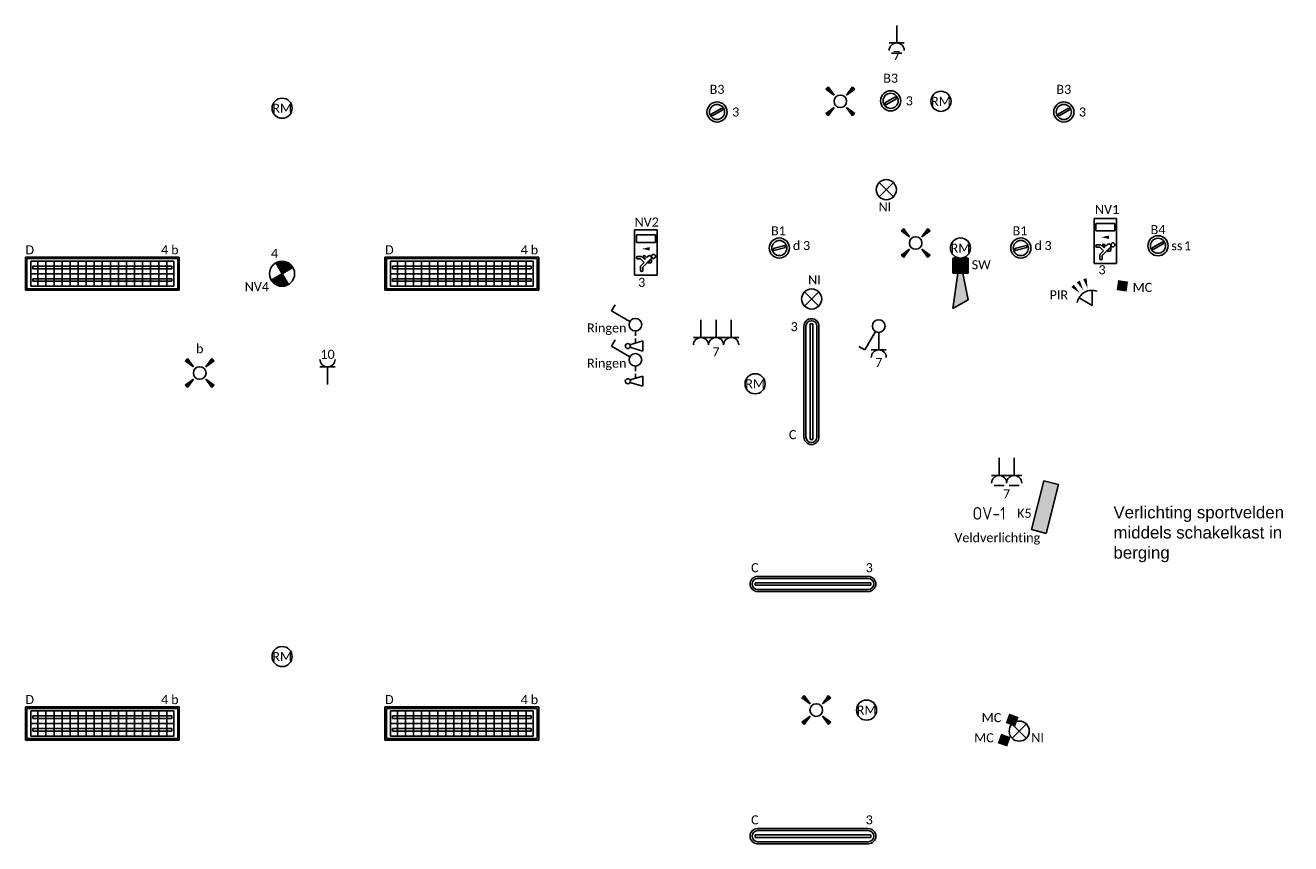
# Model space of a CAD drawing. Header units: millimetres. Extents: x -197899 to 120983, y -4228 to 45370.
# Tile 185 of 200: x 45954 to 58529, y 7853 to 15985. Entities that reach past the tile are written whole.
import ezdxf
from ezdxf.enums import TextEntityAlignment as Align

# ---------------------------------------------------------------- set-up
doc = ezdxf.new("R2010")
doc.units = ezdxf.units.MM
for name, color, linetype in [('EL6211--', 3, 'Continuous'), ('EL6222--', 3, 'Continuous'), ('EL6311--', 3, 'Continuous'), ('EL6350--', 3, 'Continuous'), ('EL6511--', 3, 'Continuous'), ('EL6521--', 3, 'Continuous')]:
    doc.layers.add(name, color=color, linetype=linetype)
doc.styles.add('STABICAD-018', font='calibri.ttf', dxfattribs={"height": 180})
doc.styles.add('STABICAD-025', font='ISOCP.SHX', dxfattribs={"height": 2.5})
doc.styles.get("Standard").update_dxf_attribs({"font": 'arial.ttf'})

# ---------------------------------------------------------------- blocks, each defined once
blk = doc.blocks.new('E00411')
for p, q in [((-2.4, 2.89), (-2.89, 2.4)), ((-1.24, 1.24), (-2.4, 2.89)), ((2.4, 2.89), (1.24, 1.24)), ((2.89, 2.4), (2.4, 2.89)), ((-2.89, 2.4), (-1.24, 1.24)), ((1.24, 1.24), (2.89, 2.4)), ((-1.24, -1.24), (-2.89, -2.4)), ((-2.89, -2.4), (-2.4, -2.89)), ((-2.4, -2.89), (-1.24, -1.24)), ((1.24, -1.24), (2.4, -2.89)), ((2.89, -2.4), (1.24, -1.24)), ((2.4, -2.89), (2.89, -2.4))]:
    blk.add_line(p, q)
at = {"color": 0, "linetype": 'Continuous'}
blk.add_circle((0, 0), 1.25, dxfattribs=at)
for points in [[(-2.89, 2.4), (-2.4, 2.89), (-1.24, 1.24)], [(2.4, 2.89), (2.89, 2.4), (1.24, 1.24)], [(-2.4, -2.89), (-2.89, -2.4), (-1.24, -1.24)], [(2.89, -2.4), (2.4, -2.89), (1.24, -1.24)]]:
    blk.add_solid(points, dxfattribs=at)
at = {"color": 0, "linetype": 'Continuous', "style": 'STABICAD-018'}
for tag, p in [('SWITCHCODE', (0, 4.64)), ('ARTICLECODE', (0, 0))]:
    blk.add_attdef(tag, text='', height=1.8, dxfattribs=at).set_placement(p, align=Align.MIDDLE)
blk = doc.blocks.new('1114A1')
at = {"color": 0, "linetype": 'Continuous'}
for p, q in [((0.62, 3.33), (2.74, 7)), ((2.74, 7), (3.95, 6.3))]:
    blk.add_line(p, q, dxfattribs=at)
blk.add_circle((0, 2.25), 1.25, dxfattribs=at)
at = {"color": 0, "linetype": 'Continuous', "style": 'STABICAD-018'}
for tag, p in [('SWITCHCODE', (3.36, 9)), ('ARTICLECODE', (0, 0))]:
    blk.add_attdef(tag, text='', height=1.8, dxfattribs=at).set_placement(p, align=Align.MIDDLE)
blk = doc.blocks.new('111304')
at = {"color": 0, "linetype": 'Continuous'}
for p, q in [((-1.5, 4.5), (1.5, 4.5)), ((0, 1), (0, 4.5))]:
    blk.add_line(p, q, dxfattribs=at)
blk.add_arc((0, 6), 1.5, 180, 0, dxfattribs=at)
at = {"color": 0, "linetype": 'Continuous', "style": 'STABICAD-018'}
for tag, p in [('PANEL', (0, 11.5)), ('CIRCUIT', (0, 8.5)), ('SUBCIRCUIT', (4.5, 8.5)), ('ARTICLECODE', (0, 0))]:
    blk.add_attdef(tag, text='', height=1.8, dxfattribs=at).set_placement(p, align=Align.MIDDLE)
at = {"color": 0, "linetype": 'Continuous', "style": 'STABICAD-018', "flags": 1}
blk.add_attdef('POWERCODE', text='', height=1.8, dxfattribs=at).set_placement((13, 8.5), align=Align.MIDDLE)
blk = doc.blocks.new('E00125CP')
at = {"color": 0, "linetype": 'Continuous'}
for p, q in [((-2.5, 6.5), (-0.5, 6.5)), ((0.5, 6.5), (2.5, 6.5))]:
    blk.add_line(p, q, dxfattribs=at)
blk = doc.blocks.new('*U373')
at = {"color": 0, "linetype": 'Continuous'}
for p, q in [((-3, 4.5), (3, 4.5)), ((-1.5, 1), (-1.5, 4.5)), ((1.5, 1), (1.5, 4.5))]:
    blk.add_line(p, q, dxfattribs=at)
for centre in [(-1.5, 6), (1.5, 6)]:
    blk.add_arc(centre, 1.5, 180, 0, dxfattribs=at)
at = {"color": 0, "linetype": 'ByBlock'}
blk.add_blockref('E00125CP', (0, 0), dxfattribs=at)
at = {"color": 0, "linetype": 'Continuous', "style": 'STABICAD-018'}
for tag, p in [('PANEL', (0, 11.5)), ('CIRCUIT', (0, 8.5)), ('SUBCIRCUIT', (4.5, 8.5)), ('ARTICLECODE', (0, 0))]:
    blk.add_attdef(tag, text='', height=1.8, dxfattribs=at).set_placement(p, align=Align.MIDDLE)
at = {"color": 0, "linetype": 'Continuous', "style": 'STABICAD-018', "flags": 1}
blk.add_attdef('POWERCODE', text='', height=1.8, dxfattribs=at).set_placement((13, 8.5), align=Align.MIDDLE)
blk = doc.blocks.new('111304CP')
at = {"color": 0, "linetype": 'Continuous'}
blk.add_line((1, 6.5), (-1, 6.5), dxfattribs=at)
blk = doc.blocks.new('*U388')
at = {"color": 0, "linetype": 'Continuous'}
for p, q in [((-1.5, 4.5), (1.5, 4.5)), ((0, 1), (0, 4.5))]:
    blk.add_line(p, q, dxfattribs=at)
blk.add_arc((0, 6), 1.5, 180, 0, dxfattribs=at)
at = {"color": 0, "linetype": 'ByBlock'}
blk.add_blockref('111304CP', (0, 0), dxfattribs=at)
at = {"color": 0, "linetype": 'Continuous', "style": 'STABICAD-018'}
for tag, p in [('PANEL', (0, 11.5)), ('CIRCUIT', (0, 8.5)), ('SUBCIRCUIT', (4.5, 8.5)), ('ARTICLECODE', (0, 0))]:
    blk.add_attdef(tag, text='', height=1.8, dxfattribs=at).set_placement(p, align=Align.MIDDLE)
at = {"color": 0, "linetype": 'Continuous', "style": 'STABICAD-018', "flags": 1}
blk.add_attdef('POWERCODE', text='', height=1.8, dxfattribs=at).set_placement((13, 8.5), align=Align.MIDDLE)
blk = doc.blocks.new('1115C2J')
at = {"color": 0, "linetype": 'Continuous'}
for p, q in [((-4.5, 5.5), (4.5, 5.5)), ((-4.5, 1), (-4.5, 5.5)), ((2, 5.15), (3.5, 5.15)), ((2, 1.35), (2, 5.15)), ((3.5, 5.15), (3.5, 1.35)), ((4.5, 1), (4.5, 5.5)), ((-2.68, 4.35), (-3.52, 4.35)), ((-2.88, 3.87), (-3.52, 3.87)), ((-1.27, 2.26), (-2.88, 3.87)), ((-1.94, 3.61), (-2.68, 4.35)), ((-1.94, 2.93), (-2.04, 2.83)), ((-2.04, 2.83), (-2.04, 2.34)), ((-1.24, 4.31), (-1.94, 3.61)), ((-1.71, 2.7), (-1.72, 2.7)), ((-1.72, 2.7), (-1.72, 2.46)), ((-1.37, 3.5), (-0.76, 4.11)), ((-1.23, 3.35), (-1.37, 3.5)), ((-1.24, 4.31), (-1.24, 4.91)), ((-0.87, 3.71), (-1.23, 3.35)), ((-0.65, 3.49), (-1.01, 3.13)), ((-0.71, 2.83), (-1.01, 3.13)), ((-0.76, 4.11), (-0.76, 4.91)), ((4.5, 1), (-4.5, 1)), ((-0.99, 2.14), (-1.84, 2.14)), ((-1.47, 2.46), (-1.72, 2.46)), ((2, 1.35), (3.5, 1.35))]:
    blk.add_line(p, q, dxfattribs=at)
blk.add_lwpolyline([(0.75, 4, 0, 0.7, 0), (0.75, 2.5, 0.7, 0.7, 0)], format="xyseb", dxfattribs=at)
blk.add_circle((-0.76, 1.75), 0.4, dxfattribs=at)
for centre, radius, start, end in [((-1, 4.91), 0.24, 0, 180), ((-3.52, 4.11), 0.24, 90, 270), ((-0.99, 2.54), 0.4, 225, 45), ((-0.76, 3.6), 0.16, 315, 135), ((-1.84, 2.34), 0.2, 180, 270)]:
    blk.add_arc(centre, radius, start, end, dxfattribs=at)
at = {"color": 0, "linetype": 'Continuous', "style": 'STABICAD-018'}
for tag, p in [('PANEL', (0, 15.17)), ('CIRCUIT', (0, 12.17)), ('SUBCIRCUIT', (4.5, 12.17)), ('LIGHTFIXTURECODE', (0, 8))]:
    blk.add_attdef(tag, text='', height=1.8, dxfattribs=at).set_placement(p, align=Align.MIDDLE)
blk = doc.blocks.new('*U512')
at = {"linetype": 'Continuous'}
for p, q in [((-57, -21), (47, 39)), ((-47, -39), (57, 21)), ((57, 21), (47, 39)), ((-57, -21), (-47, -39))]:
    blk.add_line(p, q, dxfattribs=at)
for radius in [100, 75]:
    blk.add_circle((0, 0), radius, dxfattribs=at)
at = {"color": 0, "linetype": 'Continuous', "style": 'STABICAD-018'}
for tag, p in [('LIGHTFIXTURECODE', (0, 225)), ('PANEL', (0, -225))]:
    blk.add_attdef(tag, text='', height=180, dxfattribs=at).set_placement(p, align=Align.MIDDLE)
for tag, p in [('CIRCUIT', (150, 0)), ('SWITCHCODE', (250, 0)), ('SUBCIRCUIT', (350, 0))]:
    blk.add_attdef(tag, text='', height=180, dxfattribs=at).set_placement(p, align=Align.MIDDLE_LEFT)
blk = doc.blocks.new('VB654NVI')
at = {"color": 0, "linetype": 'Continuous'}
for p, q in [((-1.41, 1.59), (1.41, 4.41)), ((-1.41, 4.41), (1.41, 1.59))]:
    blk.add_line(p, q, dxfattribs=at)
blk.add_circle((0, 3), 2, dxfattribs=at)
at = {"color": 0, "linetype": 'Continuous', "style": 'STABICAD-018'}
for tag, p in [('ARTICLECODE', (-2.66, 12.86)), ('FIREPROTECTION_PANEL', (0, 9.85)), ('CODING', (0, 7))]:
    blk.add_attdef(tag, text='', height=1.8, dxfattribs=at).set_placement(p, align=Align.MIDDLE)
blk = doc.blocks.new('E00058')
at = {"color": 0, "linetype": 'Continuous'}
for q in [(-1.5, 3.6), (1.5, 3.6)]:
    blk.add_line((0, 1), q, dxfattribs=at)
blk.add_arc((0, 1), 3, 40.5288, 139.4712, dxfattribs=at)
for points in [[(-1.76, 6.21), (-1.08, 6.39), (-0.91, 4.38)], [(-0.35, 6.49), (0.35, 6.49), (0, 4.5)], [(1.08, 6.39), (1.76, 6.21), (0.91, 4.38)]]:
    blk.add_solid(points, dxfattribs=at)
at = {"color": 0, "linetype": 'Continuous', "style": 'STABICAD-018'}
blk.add_attdef('SECURITY_PANEL', text='', height=1.8, dxfattribs=at).set_placement((0, 10), align=Align.CENTER)
for tag, p in [('TEXT1', (0, 9)), ('ARTICLECODE', (0, 0))]:
    blk.add_attdef(tag, text='', height=1.8, dxfattribs=at).set_placement(p, align=Align.MIDDLE)
blk = doc.blocks.new('E00046')
at = {"color": 0, "linetype": 'Continuous'}
blk.add_solid([(-1, 1), (1, 1), (-1, 3), (1, 3)], dxfattribs=at)
at = {"color": 0, "linetype": 'Continuous', "style": 'STABICAD-018'}
blk.add_attdef('SECURITY_PANEL', text='', height=1.8, dxfattribs=at).set_placement((0, 10), align=Align.CENTER)
for tag, p in [('TEXT1', (0, 5.5)), ('ARTICLECODE', (0, 0))]:
    blk.add_attdef(tag, text='', height=1.8, dxfattribs=at).set_placement(p, align=Align.MIDDLE)
blk = doc.blocks.new('E00028')
at = {"color": 0, "linetype": 'Continuous'}
for p, q in [((1.5, 11), (-1.5, 9.27)), ((1.5, 11), (0.5, 4)), ((-0.5, 4), (-1.5, 9.27)), ((-1.5, 4), (-1.5, 1)), ((1.5, 4), (-1.5, 4)), ((1.5, 1), (1.5, 4)), ((-1.5, 1), (1.5, 1))]:
    blk.add_line(p, q, dxfattribs=at)
for points in [[(-1.5, 9.27), (1.5, 11), (-0.5, 4), (0.5, 4)], [(-1.5, 4), (1.5, 4), (-1.5, 1), (1.5, 1)]]:
    blk.add_solid(points, dxfattribs=at)
at = {"color": 0, "linetype": 'Continuous', "style": 'STABICAD-018'}
for tag, p in [('CODING1', (-1.31, 4.93)), ('CODING2', (-1.04, 2.46)), ('ARTICLECODE', (0, 0)), ('FIREPROTECTION_PANEL', (0.53, -2.59)), ('FIREPROTECTION_ZONE', (-0.04, -4.38)), ('FIREPROTECTION_HARDWARENUMBER', (7.36, -6.83))]:
    blk.add_attdef(tag, text='', height=1.8, dxfattribs=at).set_placement(p, align=Align.MIDDLE)
blk = doc.blocks.new('E00020')
at = {"color": 0, "linetype": 'Continuous'}
blk.add_circle((0, 0), 2, dxfattribs=at)
at = {"color": 0, "linetype": 'Continuous', "style": 'STABICAD-018'}
for tag, p in [('CODING1', (0.68, 7.74)), ('CODING2', (0.95, 5.28)), ('ARTICLECODE', (0, 0)), ('FIREPROTECTION_PANEL', (0.1, -3.37)), ('FIREPROTECTION_HARDWARENUMBER', (7.57, -7.83)), ('FIREPROTECTION_ZONE', (1.58, -6.46))]:
    blk.add_attdef(tag, text='', height=1.8, dxfattribs=at).set_placement(p, align=Align.MIDDLE)
blk = doc.blocks.new('E00127')
at = {"color": 0, "linetype": 'Continuous'}
for p, q in [((-4.5, 4.5), (4.5, 4.5)), ((-3, 1), (-3, 4.5)), ((0, 1), (0, 4.5)), ((3, 1), (3, 4.5))]:
    blk.add_line(p, q, dxfattribs=at)
for centre in [(-3, 6), (0, 6), (3, 6)]:
    blk.add_arc(centre, 1.5, 180, 0, dxfattribs=at)
at = {"color": 0, "linetype": 'Continuous', "style": 'STABICAD-018'}
for tag, p in [('PANEL', (0, 11.5)), ('CIRCUIT', (0, 8.5)), ('SUBCIRCUIT', (4.5, 8.5)), ('ARTICLECODE', (0, 0))]:
    blk.add_attdef(tag, text='', height=1.8, dxfattribs=at).set_placement(p, align=Align.MIDDLE)
at = {"color": 0, "linetype": 'Continuous', "style": 'STABICAD-018', "flags": 1}
blk.add_attdef('POWERCODE', text='', height=1.8, dxfattribs=at).set_placement((13, 8.5), align=Align.MIDDLE)
blk = doc.blocks.new('1116A4C')
at = {"color": 0, "linetype": 'Continuous'}
for p, q in [((-5, 4), (-5, 1)), ((5, 4), (-5, 4)), ((5, 1), (5, 4)), ((-5, 1), (5, 1))]:
    blk.add_line(p, q, dxfattribs=at)
blk.add_solid([(-5, 4), (-5, 1), (5, 4), (5, 1)], dxfattribs=at)
at = {"color": 0, "linetype": 'Continuous', "style": 'STABICAD-018'}
for tag, p in [('PANEL', (0, 15)), ('CIRCUIT', (0, 9)), ('SUBCIRCUIT', (4.5, 9)), ('PANELNAME', (0, 6)), ('ARTICLECODE', (0, 0))]:
    blk.add_attdef(tag, text='', height=1.8, dxfattribs=at).set_placement(p, align=Align.MIDDLE)
blk.add_attdef('CASCADINGPANEL', (0, 0), '', height=1.8, dxfattribs=at)
blk = doc.blocks.new('*U516')
at = {"linetype": 'Continuous'}
for p, q in [((575, 12.5), (-575, 12.5)), ((-575, 12.5), (-575, -12.5)), ((550, 75), (-550, 75)), ((550, 55), (-550, 55)), ((575, -12.5), (575, 12.5)), ((575, -12.5), (-575, -12.5)), ((-550, -55), (550, -55)), ((-550, -75), (550, -75))]:
    blk.add_line(p, q, dxfattribs=at)
for centre, radius, start, end in [((-550, 0), 75, 90, 270), ((-550, 0), 55, 90, 270), ((550, 0), 75, 270, 90), ((550, 0), 55, 270, 90)]:
    blk.add_arc(centre, radius, start, end, dxfattribs=at)
at = {"color": 0, "linetype": 'Continuous', "style": 'STABICAD-018'}
for tag, p in [('SWITCHCODE', (625, 75)), ('SUBCIRCUIT', (725, 75)), ('CIRCUIT', (525, 75))]:
    blk.add_attdef(tag, text='', height=180, dxfattribs=at).set_placement(p, align=Align.BOTTOM_RIGHT)
blk.add_attdef('LIGHTFIXTURECODE', text='', height=180, dxfattribs=at).set_placement((-625, 75), align=Align.BOTTOM_LEFT)
blk.add_attdef('PANEL', text='', height=180, dxfattribs=at).set_placement((0, -225), align=Align.MIDDLE)
blk = doc.blocks.new('*U506')
at = {"linetype": 'Continuous'}
for p, q in [((765, 165), (-765, 165)), ((-765, 165), (-765, -165)), ((750, 150), (-750, 150)), ((-750, 150), (-750, -150)), ((750, -150), (750, 150)), ((765, -165), (765, 165)), ((710, 125), (-710, 125)), ((-710, 125), (-710, -125)), ((710, 0), (-710, 0)), ((690, 75), (-690, 75)), ((-690, 75), (-690, 50)), ((690, 50), (-690, 50)), ((-640, 125), (-640, -125)), ((-560, 125), (-560, -125)), ((-480, 125), (-480, -125)), ((-400, 125), (-400, -125)), ((-320, 125), (-320, -125)), ((-240, 125), (-240, -125)), ((-160, 125), (-160, -125)), ((-80, 125), (-80, -125)), ((0, 125), (0, -125)), ((80, 125), (80, -125)), ((160, 125), (160, -125)), ((240, 125), (240, -125)), ((320, 125), (320, -125)), ((400, 125), (400, -125)), ((480, 125), (480, -125)), ((560, 125), (560, -125)), ((640, 125), (640, -125)), ((690, 50), (690, 75)), ((710, -125), (710, 125)), ((-710, -125), (710, -125)), ((690, -50), (-690, -50)), ((-690, -75), (-690, -50)), ((690, -75), (-690, -75)), ((690, -50), (690, -75)), ((-765, -165), (765, -165)), ((-750, -150), (750, -150))]:
    blk.add_line(p, q, dxfattribs=at)
at = {"color": 0, "linetype": 'Continuous', "style": 'STABICAD-018'}
for tag, p in [('SWITCHCODE', (765, 165)), ('SUBCIRCUIT', (865, 165)), ('CIRCUIT', (665, 165))]:
    blk.add_attdef(tag, text='', height=180, dxfattribs=at).set_placement(p, align=Align.BOTTOM_RIGHT)
blk.add_attdef('LIGHTFIXTURECODE', text='', height=180, dxfattribs=at).set_placement((-765, 165), align=Align.BOTTOM_LEFT)
blk.add_attdef('PANEL', text='', height=180, dxfattribs=at).set_placement((0, -315), align=Align.MIDDLE)
blk = doc.blocks.new('1114A6')
at = {"color": 0, "linetype": 'Continuous'}
for p, q in [((-5.25, 0.75), (-4.51, 3.33)), ((-3.99, 3.33), (-3.25, 0.75)), ((-5.25, 0.75), (-3.25, 0.75)), ((-3.68, 2.25), (-2.75, 2.25)), ((-2.25, 2.25), (-1.25, 2.25))]:
    blk.add_line(p, q, dxfattribs=at)
blk.add_circle((-4.25, 3.75), 0.5, dxfattribs=at)
blk = doc.blocks.new('*U303')
at = {"color": 0, "linetype": 'Continuous'}
for p, q in [((0.62, 3.33), (2.74, 7)), ((2.74, 7), (3.95, 6.3))]:
    blk.add_line(p, q, dxfattribs=at)
blk.add_circle((0, 2.25), 1.25, dxfattribs=at)
at = {"color": 0, "linetype": 'ByBlock'}
blk.add_blockref('1114A6', (0, 0), dxfattribs=at)
at = {"color": 0, "linetype": 'Continuous', "style": 'STABICAD-018'}
for tag, p in [('SWITCHCODE', (3.36, 9)), ('ARTICLECODE', (0, 0))]:
    blk.add_attdef(tag, text='', height=1.8, dxfattribs=at).set_placement(p, align=Align.MIDDLE)
blk = doc.blocks.new('E00018EL')
at = {"color": 0, "linetype": 'Continuous'}
for p, q in [((-1.77, 1.73), (1.77, 5.27)), ((1.77, 1.73), (-1.77, 5.27))]:
    blk.add_line(p, q, dxfattribs=at)
at = {"color": 0, "linetype": 'Continuous', "const_width": 2.5}
for points in [[(-0.88, 4.38, -0.198912), (0, 4.75, -0.198912), (0.88, 4.38, -1)], [(-0.88, 2.62, 0.198912), (0, 2.25, 0.198912), (0.88, 2.62, 1)]]:
    blk.add_lwpolyline(points, format="xyb", dxfattribs=at)
blk = doc.blocks.new('*U500')
at = {"color": 0, "linetype": 'Continuous'}
blk.add_circle((0, 3.5), 2.5, dxfattribs=at)
blk.add_blockref('E00018EL', (0, 0), dxfattribs=at)
at = {"color": 0, "linetype": 'Continuous', "style": 'STABICAD-018'}
for tag, p in [('PANEL', (0, 11.5)), ('CIRCUIT', (0, 8.5)), ('SUBCIRCUIT', (4.5, 8.5)), ('LIGHTFIXTURECODE', (0, 3.5)), ('SWITCHCODE', (4.5, 2.5))]:
    blk.add_attdef(tag, text='', height=1.8, dxfattribs=at).set_placement(p, align=Align.MIDDLE)

msp = doc.modelspace()

# ---------------------------------------------------------------- block references
at = {"layer": 'EL6211--', "linetype": 'Continuous'}
ref = msp.add_blockref('1116A4C', (56207, 11167), dxfattribs=dict(at, xscale=50, yscale=50, rotation=75.80636389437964))
ref.add_attrib('ARTICLECODE', 'Veldverlichting', dxfattribs={"layer": '0', "color": 7, "linetype": 'ByBlock', "height": 90, "style": 'STABICAD-018'}).set_placement((55613, 10886), align=Align.MIDDLE)
ref.add_attrib('CIRCUIT', 'K5', dxfattribs={"layer": '0', "color": 7, "linetype": 'ByBlock', "height": 90, "style": 'STABICAD-018'}).set_placement((55882, 11136), align=Align.MIDDLE)
ref.add_attrib('PANELNAME', 'OV-1', dxfattribs={"layer": '0', "color": 4, "linetype": 'ByBlock', "height": 125, "style": 'STABICAD-025'}).set_placement((55532, 11136), align=Align.MIDDLE)
at = {"layer": 'EL6222--', "linetype": 'Continuous'}
ref = msp.add_blockref('*U388', (54613, 16035), dxfattribs=dict(at, xscale=50, yscale=50, rotation=180))
ref.add_attrib('CIRCUIT', '7', dxfattribs={"layer": '0', "color": 7, "linetype": 'ByBlock', "height": 90, "style": 'STABICAD-018'}).set_placement((54613, 15685), align=Align.MIDDLE)
ref = msp.add_blockref('E00127', (52818, 13109), dxfattribs=dict(at, xscale=50, yscale=50, rotation=180))
ref.add_attrib('CIRCUIT', '7', dxfattribs={"layer": '0', "color": 7, "linetype": 'ByBlock', "height": 90, "style": 'STABICAD-018'}).set_placement((52818, 12742), align=Align.MIDDLE)
ref = msp.add_blockref('111304', (54435, 12984), dxfattribs=dict(at, xscale=50, yscale=50, rotation=180))
ref.add_attrib('CIRCUIT', '7', dxfattribs={"layer": '0', "color": 7, "linetype": 'ByBlock', "height": 90, "style": 'STABICAD-018'}).set_placement((54435, 12634), align=Align.MIDDLE)
ref = msp.add_blockref('111304', (48957, 12366), dxfattribs=dict(at, xscale=50, yscale=50))
ref.add_attrib('CIRCUIT', '10', dxfattribs={"layer": '0', "color": 7, "linetype": 'ByBlock', "height": 90, "style": 'STABICAD-018'}).set_placement((48957, 12716), align=Align.MIDDLE)
ref = msp.add_blockref('*U373', (55706, 11737), dxfattribs=dict(at, xscale=50, yscale=50, rotation=180))
ref.add_attrib('CIRCUIT', '7', dxfattribs={"layer": '0', "color": 7, "linetype": 'ByBlock', "height": 90, "style": 'STABICAD-018'}).set_placement((55705, 11330), align=Align.MIDDLE)
at = {"layer": 'EL6311--', "color": 210, "linetype": 'Continuous'}
ref = msp.add_blockref('*U512', (54553, 15235), dxfattribs=at)
ref.add_attrib('CIRCUIT', '3', dxfattribs={"layer": '0', "color": 7, "linetype": 'ByBlock', "height": 90, "style": 'STABICAD-018'}).set_placement((54703, 15235), align=Align.MIDDLE_LEFT)
ref.add_attrib('LIGHTFIXTURECODE', 'B3', dxfattribs={"layer": '0', "color": 7, "linetype": 'ByBlock', "height": 90, "style": 'STABICAD-018'}).set_placement((54553, 15460), align=Align.MIDDLE)
ref = msp.add_blockref('*U512', (52828, 15124), dxfattribs=at)
ref.add_attrib('CIRCUIT', '3', dxfattribs={"layer": '0', "color": 7, "linetype": 'ByBlock', "height": 90, "style": 'STABICAD-018'}).set_placement((52978, 15124), align=Align.MIDDLE_LEFT)
ref.add_attrib('LIGHTFIXTURECODE', 'B3', dxfattribs={"layer": '0', "color": 7, "linetype": 'ByBlock', "height": 90, "style": 'STABICAD-018'}).set_placement((52828, 15349), align=Align.MIDDLE)
at = {"layer": 'EL6311--', "linetype": 'Continuous', "xscale": 50, "yscale": 50}
for p in [(54053, 15230), (54802, 13822), (53814, 9181)]:
    msp.add_blockref('E00411', p, dxfattribs=at)
at = {"layer": 'EL6311--', "color": 210, "linetype": 'Continuous'}
ref = msp.add_blockref('*U512', (56274, 15124), dxfattribs=at)
ref.add_attrib('CIRCUIT', '3', dxfattribs={"layer": '0', "color": 7, "linetype": 'ByBlock', "height": 90, "style": 'STABICAD-018'}).set_placement((56424, 15124), align=Align.MIDDLE_LEFT)
ref.add_attrib('LIGHTFIXTURECODE', 'B3', dxfattribs={"layer": '0', "color": 7, "linetype": 'ByBlock', "height": 90, "style": 'STABICAD-018'}).set_placement((56274, 15349), align=Align.MIDDLE)
at = {"layer": 'EL6311--', "linetype": 'Continuous'}
ref = msp.add_blockref('*U512', (53447, 13772), dxfattribs=dict(at, rotation=345.0000000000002))
ref.add_attrib('CIRCUIT', '3', dxfattribs={"layer": '0', "color": 7, "linetype": 'ByBlock', "height": 90, "style": 'STABICAD-018'}).set_placement((53682, 13797), align=Align.MIDDLE_LEFT)
ref.add_attrib('LIGHTFIXTURECODE', 'B1', dxfattribs={"layer": '0', "color": 7, "linetype": 'ByBlock', "height": 90, "style": 'STABICAD-018'}).set_placement((53438, 13944), align=Align.MIDDLE)
ref.add_attrib('SUBCIRCUIT', 'd', dxfattribs={"layer": '0', "color": 7, "linetype": 'ByBlock', "height": 90, "style": 'STABICAD-018'}).set_placement((53582, 13797), align=Align.MIDDLE_LEFT)
ref = msp.add_blockref('*U512', (55847, 13772), dxfattribs=dict(at, rotation=345.0000000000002))
ref.add_attrib('CIRCUIT', '3', dxfattribs={"layer": '0', "color": 7, "linetype": 'ByBlock', "height": 90, "style": 'STABICAD-018'}).set_placement((56082, 13797), align=Align.MIDDLE_LEFT)
ref.add_attrib('LIGHTFIXTURECODE', 'B1', dxfattribs={"layer": '0', "color": 7, "linetype": 'ByBlock', "height": 90, "style": 'STABICAD-018'}).set_placement((55838, 13944), align=Align.MIDDLE)
ref.add_attrib('SUBCIRCUIT', 'd', dxfattribs={"layer": '0', "color": 7, "linetype": 'ByBlock', "height": 90, "style": 'STABICAD-018'}).set_placement((55982, 13797), align=Align.MIDDLE_LEFT)
at = {"layer": 'EL6311--', "color": 50, "linetype": 'Continuous'}
ref = msp.add_blockref('*U512', (57210, 13795), dxfattribs=at)
ref.add_attrib('CIRCUIT', '1', dxfattribs={"layer": '0', "color": 7, "linetype": 'ByBlock', "height": 90, "style": 'STABICAD-018'}).set_placement((57468, 13795), align=Align.MIDDLE_LEFT)
ref.add_attrib('LIGHTFIXTURECODE', 'B4', dxfattribs={"layer": '0', "color": 7, "linetype": 'ByBlock', "height": 90, "style": 'STABICAD-018'}).set_placement((57210, 13955), align=Align.MIDDLE)
ref.add_attrib('SUBCIRCUIT', 'ss', dxfattribs={"layer": '0', "color": 7, "linetype": 'ByBlock', "height": 90, "style": 'STABICAD-018'}).set_placement((57343, 13795), align=Align.MIDDLE_LEFT)
at = {"layer": 'EL6311--', "linetype": 'Continuous'}
ref = msp.add_blockref('*U506', (46719, 13517), dxfattribs=at)
ref.add_attrib('CIRCUIT', '4', dxfattribs={"layer": '0', "color": 7, "linetype": 'ByBlock', "height": 90, "style": 'STABICAD-018'}).set_placement((47373, 13682), align=Align.BOTTOM_RIGHT)
ref.add_attrib('LIGHTFIXTURECODE', 'D', dxfattribs={"layer": '0', "color": 7, "linetype": 'ByBlock', "height": 90, "style": 'STABICAD-018'}).set_placement((45954, 13682), align=Align.BOTTOM_LEFT)
ref.add_attrib('SWITCHCODE', 'b', dxfattribs={"layer": '0', "color": 7, "linetype": 'ByBlock', "height": 90, "style": 'STABICAD-018'}).set_placement((47477, 13682), align=Align.BOTTOM_RIGHT)
ref = msp.add_blockref('*U506', (50292, 13517), dxfattribs=at)
ref.add_attrib('CIRCUIT', '4', dxfattribs={"layer": '0', "color": 7, "linetype": 'ByBlock', "height": 90, "style": 'STABICAD-018'}).set_placement((50947, 13682), align=Align.BOTTOM_RIGHT)
ref.add_attrib('LIGHTFIXTURECODE', 'D', dxfattribs={"layer": '0', "color": 7, "linetype": 'ByBlock', "height": 90, "style": 'STABICAD-018'}).set_placement((49528, 13682), align=Align.BOTTOM_LEFT)
ref.add_attrib('SWITCHCODE', 'b', dxfattribs={"layer": '0', "color": 7, "linetype": 'ByBlock', "height": 90, "style": 'STABICAD-018'}).set_placement((51050, 13682), align=Align.BOTTOM_RIGHT)
ref = msp.add_blockref('*U303', (52129, 13011), dxfattribs=dict(at, xscale=50, yscale=50, rotation=90.00000000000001))
ref.add_attrib('ARTICLECODE', 'Ringen', dxfattribs={"layer": '0', "color": 7, "linetype": 'ByBlock', "height": 90, "style": 'STABICAD-018'}).set_placement((51732, 12969), align=Align.MIDDLE)
ref = msp.add_blockref('*U516', (53766, 12445), dxfattribs=dict(at, rotation=90.00000000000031))
ref.add_attrib('CIRCUIT', '3', dxfattribs={"layer": '0', "color": 7, "linetype": 'ByBlock', "height": 90, "style": 'STABICAD-018'}).set_placement((53630, 12919), align=Align.BOTTOM_RIGHT)
ref.add_attrib('LIGHTFIXTURECODE', 'C', dxfattribs={"layer": '0', "color": 7, "linetype": 'ByBlock', "height": 90, "style": 'STABICAD-018'}).set_placement((53542, 11846), align=Align.BOTTOM_LEFT)
at = {"layer": 'EL6311--', "linetype": 'Continuous', "xscale": 50, "yscale": 50, "rotation": 180}
msp.add_blockref('1114A1', (54435, 13109), dxfattribs=at)
at = {"layer": 'EL6311--', "linetype": 'Continuous'}
ref = msp.add_blockref('E00411', (47687, 12530), dxfattribs=dict(at, xscale=50, yscale=50))
ref.add_attrib('SWITCHCODE', 'b', dxfattribs={"layer": '0', "color": 7, "linetype": 'ByBlock', "height": 90, "style": 'STABICAD-018'}).set_placement((47687, 12775), align=Align.MIDDLE)
ref = msp.add_blockref('*U303', (52129, 12661), dxfattribs=dict(at, xscale=50, yscale=50, rotation=90.00000000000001))
ref.add_attrib('ARTICLECODE', 'Ringen', dxfattribs={"layer": '0', "color": 7, "linetype": 'ByBlock', "height": 90, "style": 'STABICAD-018'}).set_placement((51732, 12619), align=Align.MIDDLE)
ref = msp.add_blockref('*U516', (53781, 10434), dxfattribs=at)
ref.add_attrib('CIRCUIT', '3', dxfattribs={"layer": '0', "color": 7, "linetype": 'ByBlock', "height": 90, "style": 'STABICAD-018'}).set_placement((54376, 10524), align=Align.BOTTOM_RIGHT)
ref.add_attrib('LIGHTFIXTURECODE', 'C', dxfattribs={"layer": '0', "color": 7, "linetype": 'ByBlock', "height": 90, "style": 'STABICAD-018'}).set_placement((53166, 10524), align=Align.BOTTOM_LEFT)
ref = msp.add_blockref('*U506', (46719, 9048), dxfattribs=at)
ref.add_attrib('CIRCUIT', '4', dxfattribs={"layer": '0', "color": 7, "linetype": 'ByBlock', "height": 90, "style": 'STABICAD-018'}).set_placement((47373, 9213), align=Align.BOTTOM_RIGHT)
ref.add_attrib('LIGHTFIXTURECODE', 'D', dxfattribs={"layer": '0', "color": 7, "linetype": 'ByBlock', "height": 90, "style": 'STABICAD-018'}).set_placement((45954, 9213), align=Align.BOTTOM_LEFT)
ref.add_attrib('SWITCHCODE', 'b', dxfattribs={"layer": '0', "color": 7, "linetype": 'ByBlock', "height": 90, "style": 'STABICAD-018'}).set_placement((47477, 9213), align=Align.BOTTOM_RIGHT)
ref = msp.add_blockref('*U506', (50292, 9048), dxfattribs=at)
ref.add_attrib('CIRCUIT', '4', dxfattribs={"layer": '0', "color": 7, "linetype": 'ByBlock', "height": 90, "style": 'STABICAD-018'}).set_placement((50947, 9213), align=Align.BOTTOM_RIGHT)
ref.add_attrib('LIGHTFIXTURECODE', 'D', dxfattribs={"layer": '0', "color": 7, "linetype": 'ByBlock', "height": 90, "style": 'STABICAD-018'}).set_placement((49528, 9213), align=Align.BOTTOM_LEFT)
ref.add_attrib('SWITCHCODE', 'b', dxfattribs={"layer": '0', "color": 7, "linetype": 'ByBlock', "height": 90, "style": 'STABICAD-018'}).set_placement((51050, 9213), align=Align.BOTTOM_RIGHT)
ref = msp.add_blockref('*U516', (53781, 7928), dxfattribs=at)
ref.add_attrib('CIRCUIT', '3', dxfattribs={"layer": '0', "color": 7, "linetype": 'ByBlock', "height": 90, "style": 'STABICAD-018'}).set_placement((54376, 8018), align=Align.BOTTOM_RIGHT)
ref.add_attrib('LIGHTFIXTURECODE', 'C', dxfattribs={"layer": '0', "color": 7, "linetype": 'ByBlock', "height": 90, "style": 'STABICAD-018'}).set_placement((53166, 8018), align=Align.BOTTOM_LEFT)
at = {"layer": 'EL6350--', "linetype": 'Continuous'}
ref = msp.add_blockref('1115C2J', (56849, 13842), dxfattribs=dict(at, xscale=50, yscale=50, rotation=89.99923660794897))
ref.add_attrib('CIRCUIT', '3', dxfattribs={"layer": '0', "color": 7, "linetype": 'ByBlock', "height": 90, "style": 'STABICAD-018'}).set_placement((56654, 13556), align=Align.MIDDLE)
ref.add_attrib('LIGHTFIXTURECODE', 'NV1', dxfattribs={"layer": '0', "color": 7, "linetype": 'ByBlock', "height": 90, "style": 'STABICAD-018'}).set_placement((56704, 14156), align=Align.MIDDLE)
ref = msp.add_blockref('1115C2J', (52284, 13727), dxfattribs=dict(at, xscale=50, yscale=50, rotation=90.00000000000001))
ref.add_attrib('CIRCUIT', '3', dxfattribs={"layer": '0', "color": 7, "linetype": 'ByBlock', "height": 90, "style": 'STABICAD-018'}).set_placement((52079, 13431), align=Align.MIDDLE)
ref.add_attrib('LIGHTFIXTURECODE', 'NV2', dxfattribs={"layer": '0', "color": 7, "linetype": 'ByBlock', "height": 90, "style": 'STABICAD-018'}).set_placement((52129, 14031), align=Align.MIDDLE)
ref = msp.add_blockref('*U500', (48460, 13348), dxfattribs=dict(at, xscale=49.99999999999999, yscale=49.99999999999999, zscale=49.99999999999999, rotation=345))
ref.add_attrib('CIRCUIT', '4', dxfattribs={"layer": '0', "color": 1, "linetype": 'Continuous', "height": 90, "style": 'STABICAD-018'}).set_placement((48430, 13718), align=Align.MIDDLE)
ref.add_attrib('LIGHTFIXTURECODE', 'NV4', dxfattribs={"layer": '0', "color": 1, "linetype": 'Continuous', "height": 90, "style": 'STABICAD-018'}).set_placement((48255, 13388), align=Align.MIDDLE)
at = {"layer": 'EL6511--', "linetype": 'Continuous'}
ref = msp.add_blockref('E00020', (48506, 15161), dxfattribs=dict(at, xscale=50, yscale=50))
ref.add_attrib('ARTICLECODE', 'RM', dxfattribs={"layer": '0', "color": 7, "linetype": 'Continuous', "height": 90, "style": 'STABICAD-018'}).set_placement((48506, 15161), align=Align.MIDDLE)
ref = msp.add_blockref('E00020', (55053, 15230), dxfattribs=dict(at, xscale=50, yscale=50))
ref.add_attrib('ARTICLECODE', 'RM', dxfattribs={"layer": '0', "color": 7, "linetype": 'Continuous', "height": 90, "style": 'STABICAD-018'}).set_placement((55053, 15230), align=Align.MIDDLE)
ref = msp.add_blockref('VB654NVI', (54510, 14502), dxfattribs=dict(at, xscale=50, yscale=50, rotation=180))
ref.add_attrib('ARTICLECODE', 'NI', dxfattribs={"layer": '0', "color": 7, "linetype": 'Continuous', "height": 90, "style": 'STABICAD-018'}).set_placement((54496, 14181), align=Align.MIDDLE)
ref = msp.add_blockref('E00020', (55247, 13772), dxfattribs=dict(at, xscale=50, yscale=50))
ref.add_attrib('ARTICLECODE', 'RM', dxfattribs={"layer": '0', "color": 7, "linetype": 'Continuous', "height": 90, "style": 'STABICAD-018'}).set_placement((55247, 13772), align=Align.MIDDLE)
ref = msp.add_blockref('E00028', (55247, 13722), dxfattribs=dict(at, xscale=50, yscale=50, rotation=180))
ref.add_attrib('ARTICLECODE', 'SW', dxfattribs={"layer": '0', "color": 7, "linetype": 'Continuous', "height": 90, "style": 'STABICAD-018'}).set_placement((55453, 13606), align=Align.MIDDLE)
ref = msp.add_blockref('VB654NVI', (53768, 13116), dxfattribs=dict(at, xscale=50, yscale=50))
ref.add_attrib('ARTICLECODE', 'NI', dxfattribs={"layer": '0', "color": 7, "linetype": 'Continuous', "height": 90, "style": 'STABICAD-018'}).set_placement((53796, 13456), align=Align.MIDDLE)
ref = msp.add_blockref('E00020', (53206, 12423), dxfattribs=dict(at, xscale=50, yscale=50))
ref.add_attrib('ARTICLECODE', 'RM', dxfattribs={"layer": '0', "color": 7, "linetype": 'Continuous', "height": 90, "style": 'STABICAD-018'}).set_placement((53206, 12423), align=Align.MIDDLE)
ref = msp.add_blockref('E00020', (48506, 9713), dxfattribs=dict(at, xscale=50, yscale=50))
ref.add_attrib('ARTICLECODE', 'RM', dxfattribs={"layer": '0', "color": 7, "linetype": 'Continuous', "height": 90, "style": 'STABICAD-018'}).set_placement((48506, 9713), align=Align.MIDDLE)
ref = msp.add_blockref('E00020', (54314, 9181), dxfattribs=dict(at, xscale=50, yscale=50))
ref.add_attrib('ARTICLECODE', 'RM', dxfattribs={"layer": '0', "color": 7, "linetype": 'Continuous', "height": 90, "style": 'STABICAD-018'}).set_placement((54314, 9181), align=Align.MIDDLE)
ref = msp.add_blockref('VB654NVI', (55681, 8972), dxfattribs=dict(at, xscale=50, yscale=50, rotation=270))
ref.add_attrib('ARTICLECODE', 'NI', dxfattribs={"layer": '0', "color": 7, "linetype": 'Continuous', "height": 90, "style": 'STABICAD-018'}).set_placement((56014, 8907), align=Align.MIDDLE)
at = {"layer": 'EL6521--', "linetype": 'Continuous'}
ref = msp.add_blockref('E00058', (56580, 13159), dxfattribs=dict(at, xscale=50, yscale=50, rotation=30.00000000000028))
ref.add_attrib('ARTICLECODE', 'PIR', dxfattribs={"layer": '0', "color": 7, "linetype": 'ByBlock', "height": 90, "style": 'STABICAD-018'}).set_placement((56225, 13306), align=Align.MIDDLE)
ref = msp.add_blockref('E00046', (56757, 13411), dxfattribs=dict(at, xscale=50, yscale=50, rotation=261.504697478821))
ref.add_attrib('ARTICLECODE', 'MC', dxfattribs={"layer": '0', "color": 7, "linetype": 'ByBlock', "height": 90, "style": 'STABICAD-018'}).set_placement((57055, 13381), align=Align.MIDDLE_CENTER)
ref = msp.add_blockref('E00046', (55667, 9116), dxfattribs=dict(at, xscale=50, yscale=50, rotation=250.1074970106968))
ref.add_attrib('ARTICLECODE', 'MC', dxfattribs={"layer": '0', "color": 7, "linetype": 'ByBlock', "height": 90, "style": 'STABICAD-018'}).set_placement((55555, 9106), align=Align.MIDDLE_CENTER)
ref = msp.add_blockref('E00046', (55587, 8916), dxfattribs=dict(at, xscale=50, yscale=50, rotation=250.1074970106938))
ref.add_attrib('ARTICLECODE', 'MC', dxfattribs={"layer": '0', "color": 7, "linetype": 'ByBlock', "height": 90, "style": 'STABICAD-018'}).set_placement((55480, 8906), align=Align.MIDDLE_CENTER)

# ---------------------------------------------------------------- texts
at = {"insert": (56767, 11206), "char_height": 120, "attachment_point": 1}
msp.add_mtext_dynamic_manual_height_columns('Verlichting sportvelden middels schakelkast in berging', width=1970, gutter_width=12.5, heights=[0], dxfattribs=at)

doc.saveas('drawing.dxf')
